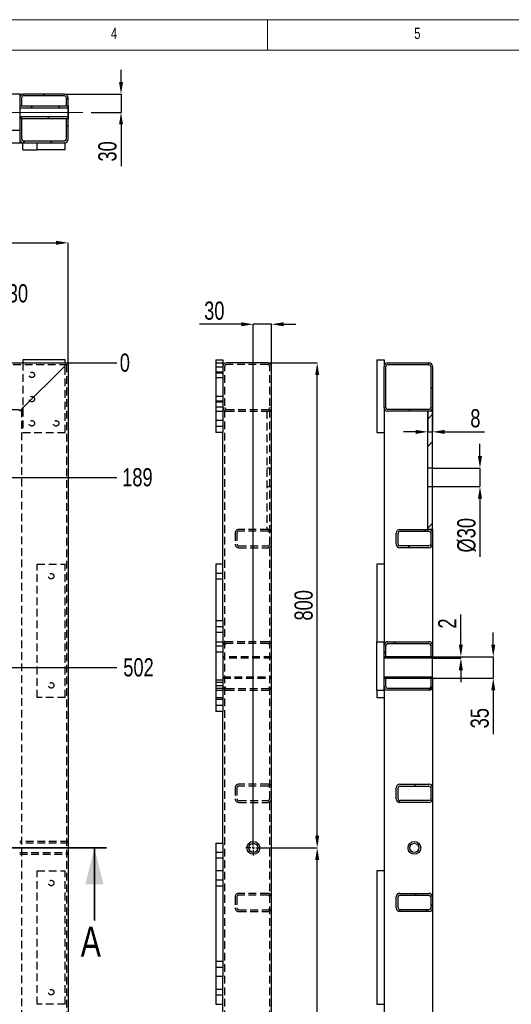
# Model space of a CAD drawing. Header units: millimetres. Extents: x 5 to 589, y 5 to 415.
# Tile 7 of 18: x 156 to 237, y 253 to 415. Entities that reach past the tile are written whole.
import ezdxf

# ---------------------------------------------------------------- set-up
doc = ezdxf.new("R2010")
doc.units = ezdxf.units.MM
doc.header["$PDSIZE"] = -1
doc.linetypes.add('CENTERX2', pattern=[20.32, 12.7, -2.54, 2.54, -2.54])
doc.linetypes.add('HIDDEN', pattern=[1.905, 1.27, -0.635])
for name, color, linetype in [('COTES', 1, 'Continuous'), ('NOTES', 6, 'Continuous'), ('TRAIT-FINS', 9, 'Continuous'), ('TRAIT-MIXTES', 3, 'CENTERX2'), ('TRAIT-TIRET', 2, 'HIDDEN')]:
    doc.layers.add(name, color=color, linetype=linetype)
doc.layers.add('TRAIT-FORT', color=4, linetype='Continuous', lineweight=25)
doc.styles.add('SLDTEXTSTYLE0', font='TXT', dxfattribs={"width": 0.75})
doc.dimstyles.new('SLDDIMSTYLE0', dxfattribs={"dimtxt": 3, "dimasz": 0.333333, "dimexe": 0, "dimexo": 0.0625, "dimgap": 0.75, "dimtad": 0, "dimtih": 1, "dimtoh": 1, "dimdec": 0, "dimlfac": 10, "dimrnd": 1e-09, "dimdsep": 46, "dimtxsty": 'SLDTEXTSTYLE0', "dimblk1": 'ORIGIN', "dimblk2": 'ORIGIN', "dimsah": 1, "dimcen": 0.09, "dimadec": 0, "dimazin": 2, "dimtfac": 1, "dimtdec": 0, "dimtofl": 0, "dimtmove": 0, "dimatfit": 3, "dimldrblk": 'ORIGIN', "dimfxl": 1, "dimfrac": 2, "dimtolj": 1, "dimtzin": 12, "dimarcsym": 0})
doc.dimstyles.new('SLDDIMSTYLE1', dxfattribs={"dimtxt": 3, "dimasz": 2, "dimexe": 0, "dimexo": 0.0625, "dimgap": 0.75, "dimtad": 0, "dimtih": 1, "dimtoh": 1, "dimdec": 0, "dimlfac": 10, "dimrnd": 1e-09, "dimzin": 12, "dimdsep": 46, "dimtxsty": 'SLDTEXTSTYLE0', "dimsah": 1, "dimcen": 0.09, "dimadec": 0, "dimazin": 3, "dimtfac": 1, "dimtdec": 0, "dimtofl": 0, "dimtmove": 0, "dimatfit": 3, "dimfxl": 1, "dimfrac": 2, "dimtolj": 1, "dimtzin": 12, "dimarcsym": 0})
doc.dimstyles.new('SLDDIMSTYLE2', dxfattribs={"dimtxt": 3, "dimasz": 2, "dimexe": 0, "dimexo": 0.0625, "dimgap": 0.75, "dimtad": 1, "dimdec": 0, "dimlfac": 10, "dimrnd": 1e-09, "dimzin": 12, "dimdsep": 46, "dimtxsty": 'SLDTEXTSTYLE0', "dimsah": 1, "dimcen": 0.09, "dimadec": 0, "dimazin": 3, "dimtfac": 1, "dimtdec": 0, "dimtofl": 0, "dimtmove": 0, "dimatfit": 3, "dimfxl": 1, "dimfrac": 2, "dimtolj": 1, "dimtzin": 12, "dimarcsym": 0})
doc.dimstyles.new('SLDDIMSTYLE3', dxfattribs={"dimtxt": 3, "dimasz": 2, "dimexe": 0, "dimexo": 0.0625, "dimgap": 0.75, "dimtad": 0, "dimtih": 1, "dimtoh": 1, "dimdec": 0, "dimlfac": 10, "dimrnd": 1e-09, "dimzin": 12, "dimdsep": 46, "dimtxsty": 'SLDTEXTSTYLE0', "dimblk1": 'NONE', "dimsah": 1, "dimcen": 0, "dimadec": 0, "dimazin": 3, "dimtfac": 1, "dimtdec": 0, "dimtmove": 0, "dimatfit": 3, "dimldrblk": 'NONE', "dimfxl": 1, "dimfrac": 2, "dimtolj": 1, "dimtzin": 12, "dimarcsym": 0})
doc.dimstyles.new('SLDDIMSTYLE7', dxfattribs={"dimtxt": 3, "dimasz": 2, "dimexe": 0, "dimexo": 0.0625, "dimgap": 0.75, "dimtad": 1, "dimdec": 0, "dimlfac": 10, "dimrnd": 1e-09, "dimzin": 12, "dimdsep": 46, "dimtxsty": 'SLDTEXTSTYLE0', "dimsah": 1, "dimcen": 0.09, "dimadec": 0, "dimazin": 3, "dimtfac": 1, "dimtdec": 0, "dimtmove": 0, "dimatfit": 0, "dimfxl": 1, "dimfrac": 2, "dimtolj": 1, "dimtzin": 12, "dimarcsym": 0})
pattern_1 = [(45, (0, 0), (-13.4704, 13.4704), []), (45, (4.49, 0), (-13.4704, 13.4704), []), (45, (8.98, 0), (-13.4704, 13.4704), []), (45, (13.47, 0), (-13.4704, 13.4704), [])]
pattern_2 = [(45, (0, 0), (-13.4704, 13.4704), []), (45, (4.49, 2e-323), (-13.4704, 13.4704), []), (45, (8.98, 4e-323), (-13.4704, 13.4704), []), (45, (13.47, 6e-323), (-13.4704, 13.4704), [])]

# ---------------------------------------------------------------- blocks, each defined once
blk = doc.blocks.new('_D')
at = {"layer": 'COTES', "color": 0, "lineweight": -2, "transparency": 16777216}
blk.add_line((164.19, 358.43), (172.16, 358.43), dxfattribs=at)
at = {"layer": 'Defpoints', "color": 0, "transparency": 16777216}
for p in [(164.13, 358.43), (164.13, 358.43), (172.16, 358.43)]:
    blk.add_point(p, dxfattribs=at)
at = {"layer": 'COTES', "color": 0, "transparency": 16777216, "insert": (173.47, 358.43), "char_height": 3, "attachment_point": 5, "style": 'SLDTEXTSTYLE0'}
blk.add_mtext('\\A1;0', dxfattribs=at)
blk = doc.blocks.new('_ORIGIN')
at = {"color": 0, "linetype": 'ByBlock', "lineweight": -2}
blk.add_line((0, 0), (-1, 0), dxfattribs=at)
blk.add_circle((0, 0), 0.5, dxfattribs=at)
blk = doc.blocks.new('_D_1')
at = {"layer": 'COTES', "color": 0, "lineweight": -2, "transparency": 16777216}
blk.add_line((142.51, 339.53), (172.16, 339.53), dxfattribs=at)
at = {"layer": 'Defpoints', "color": 0, "transparency": 16777216}
for p in [(164.13, 358.43), (142.45, 339.53), (172.16, 339.53)]:
    blk.add_point(p, dxfattribs=at)
at = {"layer": 'COTES', "color": 0, "transparency": 16777216, "insert": (175.54, 339.53), "char_height": 3, "attachment_point": 5, "style": 'SLDTEXTSTYLE0'}
blk.add_mtext('\\A1;189', dxfattribs=at)
blk = doc.blocks.new('_D_2')
at = {"layer": 'COTES', "color": 0, "lineweight": -2, "transparency": 16777216}
blk.add_line((81.53, 308.18), (172.16, 308.18), dxfattribs=at)
at = {"layer": 'Defpoints', "color": 0, "transparency": 16777216}
for p in [(164.13, 358.43), (81.46, 308.18), (172.16, 308.18)]:
    blk.add_point(p, dxfattribs=at)
at = {"layer": 'COTES', "color": 0, "transparency": 16777216, "insert": (175.72, 308.18), "char_height": 3, "attachment_point": 5, "style": 'SLDTEXTSTYLE0'}
blk.add_mtext('\\A1;502', dxfattribs=at)
blk = doc.blocks.new('_D_3')
at = {"layer": 'COTES', "color": 0, "lineweight": -2, "transparency": 16777216}
blk.add_line((81.53, 223.09), (172.16, 223.09), dxfattribs=at)
at = {"layer": 'Defpoints', "color": 0, "transparency": 16777216}
for p in [(164.13, 358.43), (81.46, 223.09), (172.16, 223.09)]:
    blk.add_point(p, dxfattribs=at)
at = {"layer": 'COTES', "color": 0, "transparency": 16777216, "insert": (176.66, 223.09), "char_height": 3, "attachment_point": 5, "style": 'SLDTEXTSTYLE0'}
blk.add_mtext('\\A1;1353', dxfattribs=at)
blk = doc.blocks.new('_D_4')
at = {"layer": 'COTES', "color": 0, "lineweight": -2, "transparency": 16777216}
blk.add_line((101.33, 213.63), (172.16, 213.63), dxfattribs=at)
at = {"layer": 'Defpoints', "color": 0, "transparency": 16777216}
for p in [(164.13, 358.43), (101.27, 213.63), (172.16, 213.63)]:
    blk.add_point(p, dxfattribs=at)
at = {"layer": 'COTES', "color": 0, "transparency": 16777216, "insert": (176.66, 213.63), "char_height": 3, "attachment_point": 5, "style": 'SLDTEXTSTYLE0'}
blk.add_mtext('\\A1;1448', dxfattribs=at)
blk = doc.blocks.new('_D_5')
at = {"layer": 'COTES', "color": 0, "lineweight": -2, "transparency": 16777216}
blk.add_line((69.12, 142.52), (172.16, 142.52), dxfattribs=at)
at = {"layer": 'Defpoints', "color": 0, "transparency": 16777216}
for p in [(164.13, 358.43), (69.05, 142.52), (172.16, 142.52)]:
    blk.add_point(p, dxfattribs=at)
at = {"layer": 'COTES', "color": 0, "transparency": 16777216, "insert": (176.66, 142.52), "char_height": 3, "attachment_point": 5, "style": 'SLDTEXTSTYLE0'}
blk.add_mtext('\\A1;2159', dxfattribs=at)
blk = doc.blocks.new('_D_6')
at = {"layer": 'COTES', "color": 0, "lineweight": -2, "transparency": 16777216}
blk.add_line((164.19, 71.43), (172.16, 71.43), dxfattribs=at)
at = {"layer": 'Defpoints', "color": 0, "transparency": 16777216}
for p in [(164.13, 358.43), (164.13, 71.43), (172.16, 71.43)]:
    blk.add_point(p, dxfattribs=at)
at = {"layer": 'COTES', "color": 0, "transparency": 16777216, "insert": (176.85, 71.43), "char_height": 3, "attachment_point": 5, "style": 'SLDTEXTSTYLE0'}
blk.add_mtext('\\A1;2870', dxfattribs=at)
blk = doc.blocks.new('_D_25')
at = {"layer": 'COTES', "color": 0, "lineweight": -2, "transparency": 16777216}
for p, q in [((67.13, 358.49), (67.13, 378.21)), ((69.13, 378.21), (162.13, 378.21)), ((164.13, 358.49), (164.13, 378.21))]:
    blk.add_line(p, q, dxfattribs=at)
at = {"layer": 'COTES', "color": 0, "transparency": 16777216}
for points in [[(69.13, 378.54), (69.13, 377.88), (67.13, 378.21)], [(162.13, 378.54), (162.13, 377.88), (164.13, 378.21)]]:
    blk.add_solid(points, dxfattribs=at)
at = {"layer": 'Defpoints', "color": 0, "transparency": 16777216}
for p in [(164.13, 378.21), (67.13, 358.43), (164.13, 358.43)]:
    blk.add_point(p, dxfattribs=at)
at = {"layer": 'COTES', "color": 0, "transparency": 16777216, "insert": (115.63, 381.96), "char_height": 3, "attachment_point": 2, "style": 'SLDTEXTSTYLE0'}
blk.add_mtext('\\A1;970', dxfattribs=at)
blk = doc.blocks.new('_D_31')
at = {"layer": 'COTES', "color": 0, "lineweight": -2, "transparency": 16777216}
for p, q in [((149.09, 369.88), (140.78, 342.88)), ((151.09, 369.88), (149.09, 369.88)), ((139.3, 338.1), (140.19, 340.97))]:
    blk.add_line(p, q, dxfattribs=at)
at = {"layer": 'COTES', "color": 0, "transparency": 16777216}
blk.add_solid([(140.46, 342.98), (141.09, 342.78), (140.19, 340.97)], dxfattribs=at)
at = {"layer": 'Defpoints', "color": 0, "transparency": 16777216}
for p in [(140.19, 340.97), (139.3, 338.1)]:
    blk.add_point(p, dxfattribs=at)
at = {"layer": 'COTES', "color": 0, "transparency": 16777216, "insert": (151.84, 371.38), "char_height": 3, "attachment_point": 1, "style": 'SLDTEXTSTYLE0'}
blk.add_mtext('\\A1;∅30', dxfattribs=at)
blk = doc.blocks.new('_NONE')
blk = doc.blocks.new('_D_37')
at = {"layer": 'COTES', "color": 0, "lineweight": -2, "transparency": 16777216}
for p, q in [((172.84, 404.72), (172.84, 406.72)), ((163.59, 402.72), (172.84, 402.72)), ((172.84, 402.72), (172.84, 399.72)), ((167.89, 399.72), (172.84, 399.72)), ((172.84, 397.72), (172.84, 390.84))]:
    blk.add_line(p, q, dxfattribs=at)
at = {"layer": 'COTES', "color": 0, "transparency": 16777216}
for points in [[(172.51, 404.72), (173.17, 404.72), (172.84, 402.72)], [(172.51, 397.72), (173.17, 397.72), (172.84, 399.72)]]:
    blk.add_solid(points, dxfattribs=at)
at = {"layer": 'Defpoints', "color": 0, "transparency": 16777216}
for p in [(163.53, 402.72), (172.84, 402.72), (167.83, 399.72)]:
    blk.add_point(p, dxfattribs=at)
at = {"layer": 'COTES', "color": 0, "transparency": 16777216, "insert": (169.09, 393.28), "char_height": 3, "attachment_point": 2, "rotation": 90, "style": 'SLDTEXTSTYLE0'}
blk.add_mtext('\\A1;30', dxfattribs=at)
blk = doc.blocks.new('_D_83')
at = {"layer": 'COTES', "color": 0, "lineweight": -2, "transparency": 16777216}
for p, q in [((197.12, 358.43), (205.18, 358.43)), ((205.18, 280.43), (205.18, 356.43)), ((195.97, 278.43), (205.18, 278.43))]:
    blk.add_line(p, q, dxfattribs=at)
at = {"layer": 'COTES', "color": 0, "transparency": 16777216}
for points in [[(204.85, 356.43), (205.51, 356.43), (205.18, 358.43)], [(204.85, 280.43), (205.51, 280.43), (205.18, 278.43)]]:
    blk.add_solid(points, dxfattribs=at)
at = {"layer": 'Defpoints', "color": 0, "transparency": 16777216}
for p in [(197.05, 358.43), (205.18, 358.43), (195.9, 278.43)]:
    blk.add_point(p, dxfattribs=at)
at = {"layer": 'COTES', "color": 0, "transparency": 16777216, "insert": (201.43, 318.43), "char_height": 3, "attachment_point": 2, "rotation": 90, "style": 'SLDTEXTSTYLE0'}
blk.add_mtext('\\A1;800', dxfattribs=at)
blk = doc.blocks.new('_D_84')
at = {"layer": 'COTES', "color": 0, "lineweight": -2, "transparency": 16777216}
for p, q in [((195.97, 278.43), (205.18, 278.43)), ((205.18, 150.43), (205.18, 276.43)), ((195.97, 148.43), (205.18, 148.43))]:
    blk.add_line(p, q, dxfattribs=at)
at = {"layer": 'COTES', "color": 0, "transparency": 16777216}
for points in [[(204.85, 276.43), (205.51, 276.43), (205.18, 278.43)], [(204.85, 150.43), (205.51, 150.43), (205.18, 148.43)]]:
    blk.add_solid(points, dxfattribs=at)
at = {"layer": 'Defpoints', "color": 0, "transparency": 16777216}
for p in [(195.9, 278.43), (205.18, 278.43), (195.9, 148.43)]:
    blk.add_point(p, dxfattribs=at)
at = {"layer": 'COTES', "color": 0, "transparency": 16777216, "insert": (201.43, 213.43), "char_height": 3, "attachment_point": 2, "rotation": 90, "style": 'SLDTEXTSTYLE0'}
blk.add_mtext('\\A1;1300', dxfattribs=at)
blk = doc.blocks.new('_D_85')
at = {"layer": 'COTES', "color": 0, "lineweight": -2, "transparency": 16777216}
for p, q in [((192.65, 364.77), (185.78, 364.77)), ((194.65, 279.74), (194.65, 364.77)), ((197.65, 364.77), (194.65, 364.77)), ((197.65, 357.89), (197.65, 364.77)), ((199.65, 364.77), (201.65, 364.77))]:
    blk.add_line(p, q, dxfattribs=at)
at = {"layer": 'COTES', "color": 0, "transparency": 16777216}
for points in [[(192.65, 365.11), (192.65, 364.44), (194.65, 364.77)], [(199.65, 365.11), (199.65, 364.44), (197.65, 364.77)]]:
    blk.add_solid(points, dxfattribs=at)
at = {"layer": 'Defpoints', "color": 0, "transparency": 16777216}
for p in [(197.65, 364.77), (197.65, 357.83), (194.65, 279.68)]:
    blk.add_point(p, dxfattribs=at)
at = {"layer": 'COTES', "color": 0, "transparency": 16777216, "insert": (188.22, 368.52), "char_height": 3, "attachment_point": 2, "style": 'SLDTEXTSTYLE0'}
blk.add_mtext('\\A1;30', dxfattribs=at)
blk = doc.blocks.new('SW_CENTERMARKSYMBOL_35')
at = {"layer": 'TRAIT-MIXTES', "color": 0}
for p, q in [((-0.4, 0), (-1.25, 0)), ((0, 0), (-0.2, 0)), ((0, 0.4), (0, 1.25)), ((0, 0), (0, 0.2)), ((0, 0), (0, -0.2)), ((0, 0), (0.2, 0)), ((0.4, 0), (1.25, 0)), ((0, -0.4), (0, -1.25))]:
    blk.add_line(p, q, dxfattribs=at)
blk = doc.blocks.new('_D_86')
at = {"layer": 'COTES', "color": 0, "lineweight": -2, "transparency": 16777216}
for p, q in [((223.41, 350.37), (223.41, 347.03)), ((224.21, 350.37), (224.21, 347.03)), ((221.41, 347.03), (219.41, 347.03)), ((223.41, 347.03), (224.21, 347.03)), ((226.21, 347.03), (232.76, 347.03))]:
    blk.add_line(p, q, dxfattribs=at)
at = {"layer": 'COTES', "color": 0, "transparency": 16777216}
for points in [[(221.41, 347.36), (221.41, 346.69), (223.41, 347.03)], [(226.21, 347.36), (226.21, 346.69), (224.21, 347.03)]]:
    blk.add_solid(points, dxfattribs=at)
at = {"layer": 'Defpoints', "color": 0, "transparency": 16777216}
for p in [(223.41, 350.43), (224.21, 350.43), (224.21, 347.03)]:
    blk.add_point(p, dxfattribs=at)
at = {"layer": 'COTES', "color": 0, "transparency": 16777216, "insert": (231.26, 350.78), "char_height": 3, "attachment_point": 2, "style": 'SLDTEXTSTYLE0'}
blk.add_mtext('\\A1;8', dxfattribs=at)
blk = doc.blocks.new('_D_87')
at = {"layer": 'COTES', "color": 0, "lineweight": -2, "transparency": 16777216}
for p, q in [((232.02, 343.03), (232.02, 345.03)), ((224.27, 341.03), (232.02, 341.03)), ((232.02, 341.03), (232.02, 338.03)), ((224.27, 338.03), (232.02, 338.03)), ((232.02, 336.03), (232.02, 326.42))]:
    blk.add_line(p, q, dxfattribs=at)
at = {"layer": 'COTES', "color": 0, "transparency": 16777216}
for points in [[(231.68, 343.03), (232.35, 343.03), (232.02, 341.03)], [(231.68, 336.03), (232.35, 336.03), (232.02, 338.03)]]:
    blk.add_solid(points, dxfattribs=at)
at = {"layer": 'Defpoints', "color": 0, "transparency": 16777216}
for p in [(224.21, 341.03), (224.21, 338.03), (232.02, 338.03)]:
    blk.add_point(p, dxfattribs=at)
at = {"layer": 'COTES', "color": 0, "transparency": 16777216, "insert": (228.27, 329.98), "char_height": 3, "attachment_point": 2, "rotation": 90, "style": 'SLDTEXTSTYLE0'}
blk.add_mtext('\\A1;%%c30', dxfattribs=at)
blk = doc.blocks.new('_D_88')
at = {"layer": 'COTES', "color": 0, "lineweight": -2, "transparency": 16777216}
for p, q in [((234.21, 311.93), (234.21, 313.93)), ((224.27, 309.93), (234.21, 309.93)), ((234.21, 309.93), (234.21, 306.43)), ((224.27, 306.43), (234.21, 306.43)), ((234.21, 304.43), (234.21, 297.18))]:
    blk.add_line(p, q, dxfattribs=at)
at = {"layer": 'COTES', "color": 0, "transparency": 16777216}
for points in [[(233.88, 311.93), (234.54, 311.93), (234.21, 309.93)], [(233.88, 304.43), (234.54, 304.43), (234.21, 306.43)]]:
    blk.add_solid(points, dxfattribs=at)
at = {"layer": 'Defpoints', "color": 0, "transparency": 16777216}
for p in [(224.21, 309.93), (224.21, 306.43), (234.21, 306.43)]:
    blk.add_point(p, dxfattribs=at)
at = {"layer": 'COTES', "color": 0, "transparency": 16777216, "insert": (230.46, 299.81), "char_height": 3, "attachment_point": 2, "rotation": 90, "style": 'SLDTEXTSTYLE0'}
blk.add_mtext('\\A1;35', dxfattribs=at)
blk = doc.blocks.new('_D_89')
at = {"layer": 'COTES', "color": 0, "lineweight": -2, "transparency": 16777216}
for p, q in [((228.87, 311.93), (228.87, 316.93)), ((224.27, 309.93), (228.87, 309.93)), ((224.27, 309.73), (228.87, 309.73)), ((228.87, 309.73), (228.87, 309.93)), ((228.87, 307.73), (228.87, 305.73))]:
    blk.add_line(p, q, dxfattribs=at)
at = {"layer": 'COTES', "color": 0, "transparency": 16777216}
for points in [[(228.53, 311.93), (229.2, 311.93), (228.87, 309.93)], [(228.53, 307.73), (229.2, 307.73), (228.87, 309.73)]]:
    blk.add_solid(points, dxfattribs=at)
at = {"layer": 'Defpoints', "color": 0, "transparency": 16777216}
for p in [(224.21, 309.93), (224.21, 309.73), (228.87, 309.73)]:
    blk.add_point(p, dxfattribs=at)
at = {"layer": 'COTES', "color": 0, "transparency": 16777216, "insert": (225.12, 315.43), "char_height": 3, "attachment_point": 2, "rotation": 90, "style": 'SLDTEXTSTYLE0'}
blk.add_mtext('\\A1;2', dxfattribs=at)

msp = doc.modelspace()

# ---------------------------------------------------------------- hatches: boundary and pattern name
at = {"layer": 'TRAIT-FINS'}
h = msp.add_hatch(dxfattribs=at)
h.set_pattern_fill('DIN 201 ACIER ET FONTE', color=256, style=0, pattern_type=2)
h.set_pattern_definition(pattern_1)
edge = h.paths.add_edge_path(flags=0)
edge.add_line((163.53, 402.72), (156.73, 402.72))
edge.add_arc((156.73, 402.12), 0.6, 90, 180)
edge.add_line((156.13, 402.12), (156.13, 400.77))
edge.add_line((156.13, 400.77), (156.43, 400.77))
edge.add_line((156.43, 400.77), (156.43, 402.12))
edge.add_arc((156.73, 402.12), 0.3, 90, 180, ccw=False)
edge.add_line((156.73, 402.42), (163.53, 402.42))
edge.add_arc((163.53, 402.12), 0.3, 0, 90, ccw=False)
edge.add_line((163.83, 402.12), (163.83, 400.77))
edge.add_line((163.83, 400.77), (164.13, 400.77))
edge.add_line((164.13, 400.77), (164.13, 402.12))
edge.add_arc((163.53, 402.12), 0.6, 0, 90)
h = msp.add_hatch(dxfattribs=at)
h.set_pattern_fill('DIN 201 ACIER ET FONTE', color=256, style=0, pattern_type=2)
h.set_pattern_definition(pattern_1)
h.paths.add_polyline_path([(156.13, 400.77), (156.13, 400.47), (164.13, 400.47), (164.13, 400.77)], flags=0)
h = msp.add_hatch(dxfattribs=at)
h.set_pattern_fill('DIN 201 ACIER ET FONTE', color=256, style=0, pattern_type=2)
h.set_pattern_definition(pattern_1)
h.paths.add_polyline_path([(164.13, 398.67), (164.13, 398.97), (156.13, 398.97), (156.13, 398.67)], flags=0)
h = msp.add_hatch(dxfattribs=at)
h.set_pattern_fill('DIN 201 ACIER ET FONTE', color=256, style=0, pattern_type=2)
h.set_pattern_definition(pattern_1)
edge = h.paths.add_edge_path(flags=0)
edge.add_arc((163.53, 395.32), 0.3, 270, 360, ccw=False)
edge.add_line((163.53, 395.02), (156.73, 395.02))
edge.add_arc((156.73, 395.32), 0.3, 180, 270, ccw=False)
edge.add_line((156.43, 395.32), (156.43, 398.67))
edge.add_line((156.43, 398.67), (156.13, 398.67))
edge.add_line((156.13, 398.67), (156.13, 395.32))
edge.add_arc((156.73, 395.32), 0.6, 180, 270)
edge.add_line((156.73, 394.72), (163.53, 394.72))
edge.add_arc((163.53, 395.32), 0.6, 270, 360)
edge.add_line((164.13, 395.32), (164.13, 398.67))
edge.add_line((164.13, 398.67), (163.83, 398.67))
edge.add_line((163.83, 398.67), (163.83, 395.32))
h = msp.add_hatch(dxfattribs=at)
h.set_pattern_fill('DIN 201 ACIER ET FONTE', color=256, style=0, pattern_type=2)
h.set_pattern_definition(pattern_2)
edge = h.paths.add_edge_path(flags=0)
edge.add_arc((216.81, 357.83), 0.6, 90, 180)
edge.add_line((216.21, 357.83), (216.21, 351.03))
edge.add_arc((216.81, 351.03), 0.6, 180, 270)
edge.add_line((216.81, 350.43), (223.61, 350.43))
edge.add_arc((223.61, 351.03), 0.6, 270, 360)
edge.add_line((224.21, 351.03), (224.21, 357.83))
edge.add_arc((223.61, 357.83), 0.6, 0, 90)
edge.add_line((223.61, 358.43), (216.81, 358.43))
edge = h.paths.add_edge_path(flags=0)
edge.add_line((216.51, 351.03), (216.51, 357.83))
edge.add_arc((216.81, 357.83), 0.3, 90, 180, ccw=False)
edge.add_line((216.81, 358.13), (223.61, 358.13))
edge.add_arc((223.61, 357.83), 0.3, 0, 90, ccw=False)
edge.add_line((223.91, 357.83), (223.91, 351.03))
edge.add_arc((223.61, 351.03), 0.3, 270, 360, ccw=False)
edge.add_line((223.61, 350.73), (216.81, 350.73))
edge.add_arc((216.81, 351.03), 0.3, 180, 270, ccw=False)
h = msp.add_hatch(dxfattribs=at)
h.set_pattern_fill('DIN 201 ACIER ET FONTE', color=256, style=0, pattern_type=2)
h.set_pattern_definition(pattern_2)
h.paths.add_polyline_path([(224.21, 341.03), (224.21, 350.43), (223.41, 350.43), (223.41, 341.03)], flags=0)
h = msp.add_hatch(dxfattribs=at)
h.set_pattern_fill('DIN 201 ACIER ET FONTE', color=256, style=0, pattern_type=2)
h.set_pattern_definition(pattern_2)
h.paths.add_polyline_path([(223.41, 330.93), (224.21, 330.93), (224.21, 338.03), (223.41, 338.03)], flags=0)
h = msp.add_hatch(dxfattribs=at)
h.set_pattern_fill('DIN 201 ACIER ET FONTE', color=256, style=0, pattern_type=2)
h.set_pattern_definition(pattern_2)
edge = h.paths.add_edge_path(flags=0)
edge.add_line((223.61, 330.93), (218.81, 330.93))
edge.add_arc((218.81, 330.33), 0.6, 90, 180)
edge.add_line((218.21, 330.33), (218.21, 328.53))
edge.add_arc((218.81, 328.53), 0.6, 180, 270)
edge.add_line((218.81, 327.93), (223.61, 327.93))
edge.add_arc((223.61, 328.53), 0.6, 270, 360)
edge.add_line((224.21, 328.53), (224.21, 330.33))
edge.add_arc((223.61, 330.33), 0.6, 0, 90)
edge = h.paths.add_edge_path(flags=0)
edge.add_arc((223.61, 328.53), 0.3, 270, 360, ccw=False)
edge.add_line((223.61, 328.23), (218.81, 328.23))
edge.add_arc((218.81, 328.53), 0.3, 180, 270, ccw=False)
edge.add_line((218.51, 328.53), (218.51, 330.33))
edge.add_arc((218.81, 330.33), 0.3, 90, 180, ccw=False)
edge.add_line((218.81, 330.63), (223.61, 330.63))
edge.add_arc((223.61, 330.33), 0.3, 0, 90, ccw=False)
edge.add_line((223.91, 330.33), (223.91, 328.53))
h = msp.add_hatch(dxfattribs=at)
h.set_pattern_fill('DIN 201 ACIER ET FONTE', color=256, style=0, pattern_type=2)
h.set_pattern_definition(pattern_2)
edge = h.paths.add_edge_path(flags=0)
edge.add_line((216.81, 312.13), (223.61, 312.13))
edge.add_arc((223.61, 311.83), 0.3, 0, 90, ccw=False)
edge.add_line((223.91, 311.83), (223.91, 309.93))
edge.add_line((223.91, 309.93), (224.21, 309.93))
edge.add_line((224.21, 309.93), (224.21, 311.83))
edge.add_arc((223.61, 311.83), 0.6, 0, 90)
edge.add_line((223.61, 312.43), (216.81, 312.43))
edge.add_arc((216.81, 311.83), 0.6, 90, 180)
edge.add_line((216.21, 311.83), (216.21, 309.93))
edge.add_line((216.21, 309.93), (216.51, 309.93))
edge.add_line((216.51, 309.93), (216.51, 311.83))
edge.add_arc((216.81, 311.83), 0.3, 90, 180, ccw=False)
h = msp.add_hatch(dxfattribs=at)
h.set_pattern_fill('DIN 201 ACIER ET FONTE', color=256, style=0, pattern_type=2)
h.set_pattern_definition(pattern_2)
edge = h.paths.add_edge_path(flags=0)
edge.add_arc((216.81, 305.03), 0.6, 180, 270)
edge.add_line((216.81, 304.43), (223.61, 304.43))
edge.add_arc((223.61, 305.03), 0.6, 270, 360)
edge.add_line((224.21, 305.03), (224.21, 306.43))
edge.add_line((224.21, 306.43), (223.91, 306.43))
edge.add_line((223.91, 306.43), (223.91, 305.03))
edge.add_arc((223.61, 305.03), 0.3, 270, 360, ccw=False)
edge.add_line((223.61, 304.73), (216.81, 304.73))
edge.add_arc((216.81, 305.03), 0.3, 180, 270, ccw=False)
edge.add_line((216.51, 305.03), (216.51, 306.43))
edge.add_line((216.51, 306.43), (216.21, 306.43))
edge.add_line((216.21, 306.43), (216.21, 305.03))
h = msp.add_hatch(dxfattribs=at)
h.set_pattern_fill('DIN 201 ACIER ET FONTE', color=256, style=0, pattern_type=2)
h.set_pattern_definition(pattern_2)
edge = h.paths.add_edge_path(flags=0)
edge.add_line((223.61, 288.93), (218.81, 288.93))
edge.add_arc((218.81, 288.33), 0.6, 90, 180)
edge.add_line((218.21, 288.33), (218.21, 286.53))
edge.add_arc((218.81, 286.53), 0.6, 180, 270)
edge.add_line((218.81, 285.93), (223.61, 285.93))
edge.add_arc((223.61, 286.53), 0.6, 270, 360)
edge.add_line((224.21, 286.53), (224.21, 288.33))
edge.add_arc((223.61, 288.33), 0.6, 0, 90)
edge = h.paths.add_edge_path(flags=0)
edge.add_arc((223.61, 286.53), 0.3, 270, 360, ccw=False)
edge.add_line((223.61, 286.23), (218.81, 286.23))
edge.add_arc((218.81, 286.53), 0.3, 180, 270, ccw=False)
edge.add_line((218.51, 286.53), (218.51, 288.33))
edge.add_arc((218.81, 288.33), 0.3, 90, 180, ccw=False)
edge.add_line((218.81, 288.63), (223.61, 288.63))
edge.add_arc((223.61, 288.33), 0.3, 0, 90, ccw=False)
edge.add_line((223.91, 288.33), (223.91, 286.53))
h = msp.add_hatch(dxfattribs=at)
h.set_pattern_fill('DIN 201 ACIER ET FONTE', color=256, style=0, pattern_type=2)
h.set_pattern_definition(pattern_2)
edge = h.paths.add_edge_path(flags=0)
edge.add_line((223.61, 270.93), (218.81, 270.93))
edge.add_arc((218.81, 270.33), 0.6, 90, 180)
edge.add_line((218.21, 270.33), (218.21, 268.53))
edge.add_arc((218.81, 268.53), 0.6, 180, 270)
edge.add_line((218.81, 267.93), (223.61, 267.93))
edge.add_arc((223.61, 268.53), 0.6, 270, 360)
edge.add_line((224.21, 268.53), (224.21, 270.33))
edge.add_arc((223.61, 270.33), 0.6, 0, 90)
edge = h.paths.add_edge_path(flags=0)
edge.add_arc((223.61, 268.53), 0.3, 270, 360, ccw=False)
edge.add_line((223.61, 268.23), (218.81, 268.23))
edge.add_arc((218.81, 268.53), 0.3, 180, 270, ccw=False)
edge.add_line((218.51, 268.53), (218.51, 270.33))
edge.add_arc((218.81, 270.33), 0.3, 90, 180, ccw=False)
edge.add_line((218.81, 270.63), (223.61, 270.63))
edge.add_arc((223.61, 270.33), 0.3, 0, 90, ccw=False)
edge.add_line((223.91, 270.33), (223.91, 268.53))

# ---------------------------------------------------------------- linework, layer by layer
at = {"lineweight": 18}
for p, q in [((589, 415), (5, 415)), ((197, 415), (197, 410)), ((584, 410), (10, 410))]:
    msp.add_line(p, q, dxfattribs=at)
at = {"lineweight": 35}
for p, q in [((170.45, 278.43), (60.21, 278.43)), ((168.45, 266.43), (168.45, 278.43))]:
    msp.add_line(p, q, dxfattribs=at)
msp.add_solid([(168.45, 278.43), (166.95, 272.43), (169.95, 272.43)], dxfattribs=at)
at = {"layer": 'TRAIT-FINS', "lineweight": 18}
for p, q in [((188.45, 356.93), (189.65, 356.93)), ((188.45, 355.93), (189.65, 355.93)), ((188.45, 352.93), (189.65, 352.93)), ((188.45, 351.93), (189.65, 351.93)), ((188.45, 348.93), (189.65, 348.93)), ((188.45, 348.93), (189.65, 348.93)), ((188.45, 347.93), (189.65, 347.93)), ((188.45, 347.93), (189.65, 347.93))]:
    msp.add_line(p, q, dxfattribs=at)
at = {"layer": 'TRAIT-FORT', "lineweight": 25}
for p, q in [((156.13, 402.72), (75.13, 402.72)), ((156.13, 402.72), (156.73, 402.72)), ((156.13, 402.72), (156.13, 402.12)), ((163.53, 402.72), (156.73, 402.72)), ((156.13, 402.12), (156.13, 400.77)), ((156.43, 402.12), (156.43, 400.77)), ((163.53, 402.42), (156.73, 402.42)), ((163.83, 400.77), (163.83, 402.12)), ((164.13, 400.77), (164.13, 402.12)), ((156.13, 400.77), (156.43, 400.77)), ((156.13, 400.77), (164.13, 400.77)), ((156.13, 400.77), (156.13, 400.47)), ((156.13, 400.47), (164.13, 400.47)), ((156.13, 400.47), (156.13, 398.97)), ((163.83, 400.77), (164.13, 400.77)), ((164.13, 400.77), (164.13, 398.67)), ((164.13, 400.47), (164.13, 400.77)), ((164.13, 398.97), (164.13, 400.47)), ((156.13, 398.97), (156.13, 398.67)), ((164.13, 398.97), (156.13, 398.97)), ((156.13, 398.67), (156.13, 395.32)), ((156.43, 398.67), (156.13, 398.67)), ((164.13, 398.67), (156.13, 398.67)), ((156.43, 398.67), (156.43, 395.32)), ((163.83, 395.32), (163.83, 398.67)), ((164.13, 398.67), (163.83, 398.67)), ((164.13, 398.67), (164.13, 398.97)), ((164.13, 395.32), (164.13, 398.67)), ((156.13, 396.72), (75.13, 396.72)), ((118.33, 394.72), (156.13, 394.72)), ((156.13, 395.32), (156.13, 394.72)), ((156.13, 394.72), (156.63, 394.72)), ((156.63, 393.52), (156.63, 394.72)), ((156.73, 395.02), (163.53, 395.02)), ((156.73, 394.72), (163.53, 394.72)), ((159.03, 393.52), (159.03, 394.72)), ((163.63, 393.52), (163.63, 394.72)), ((156.63, 393.52), (159.03, 393.52)), ((163.63, 393.52), (159.03, 393.52)), ((163.63, 358.93), (156.63, 358.93)), ((156.63, 358.93), (156.63, 358.43)), ((163.63, 358.43), (163.63, 358.93)), ((188.45, 358.93), (189.65, 358.93)), ((188.45, 358.93), (188.45, 346.93)), ((189.65, 358.93), (189.65, 346.93)), ((215.01, 358.93), (215.01, 346.93)), ((215.01, 358.93), (216.21, 358.93)), ((216.21, 358.93), (216.21, 357.83)), ((67.13, 358.43), (164.13, 358.43)), ((156.73, 351.03), (163.53, 357.83)), ((164.13, 358.43), (164.13, 71.43)), ((197.05, 358.43), (190.25, 358.43)), ((197.65, 143.66), (197.65, 357.83)), ((216.21, 351.03), (216.21, 357.83)), ((216.51, 351.03), (216.51, 357.83)), ((216.81, 358.43), (223.61, 358.43)), ((216.81, 358.13), (223.61, 358.13)), ((223.91, 357.83), (223.91, 351.03)), ((224.21, 357.83), (224.21, 351.03)), ((216.21, 350.93), (216.21, 346.93)), ((223.61, 350.73), (216.81, 350.73)), ((224.21, 351.03), (224.21, 350.43)), ((223.61, 350.43), (216.81, 350.43)), ((223.41, 341.03), (223.41, 350.43)), ((224.21, 350.43), (223.41, 350.43)), ((224.21, 341.03), (224.21, 350.43)), ((189.65, 346.93), (188.45, 346.93)), ((189.65, 315.93), (189.65, 346.93)), ((215.01, 346.93), (216.21, 346.93)), ((216.21, 346.93), (216.21, 312.43)), ((223.41, 338.03), (223.41, 341.03)), ((224.21, 341.03), (223.41, 341.03)), ((224.21, 338.03), (224.21, 341.03)), ((223.41, 330.93), (223.41, 338.03)), ((223.41, 338.03), (224.21, 338.03)), ((224.21, 330.93), (224.21, 338.03)), ((218.21, 328.53), (218.21, 330.33)), ((218.51, 328.53), (218.51, 330.33)), ((218.81, 330.93), (223.61, 330.93)), ((218.81, 330.63), (223.61, 330.63)), ((224.21, 330.93), (223.41, 330.93)), ((223.91, 330.33), (223.91, 328.53)), ((224.21, 330.93), (224.21, 330.33)), ((224.21, 330.33), (224.21, 328.53)), ((223.61, 328.23), (218.81, 328.23)), ((224.21, 328.53), (224.21, 311.83)), ((223.61, 327.93), (218.81, 327.93)), ((188.45, 325.23), (188.45, 315.93)), ((189.65, 325.23), (188.45, 325.23)), ((215.01, 325.23), (215.01, 312.43)), ((216.21, 325.23), (215.01, 325.23)), ((188.45, 315.93), (188.45, 300.93)), ((188.45, 315.93), (189.65, 315.93)), ((189.65, 315.93), (189.65, 300.93)), ((215.01, 304.43), (215.01, 312.43)), ((215.01, 312.43), (216.21, 312.43)), ((216.21, 311.83), (216.21, 312.43)), ((216.21, 309.93), (216.21, 311.83)), ((216.51, 309.93), (216.51, 311.83)), ((216.81, 312.43), (223.61, 312.43)), ((216.81, 312.13), (223.61, 312.13)), ((223.91, 311.83), (223.91, 309.93)), ((224.21, 311.83), (224.21, 309.93)), ((216.51, 309.93), (216.21, 309.93)), ((216.21, 309.73), (216.21, 309.93)), ((224.21, 309.93), (216.21, 309.93)), ((224.21, 309.73), (216.21, 309.73)), ((216.21, 306.63), (216.21, 309.73)), ((223.91, 309.93), (216.51, 309.93)), ((224.21, 309.93), (223.91, 309.93)), ((224.21, 309.73), (224.21, 309.93)), ((224.21, 306.63), (224.21, 309.73)), ((216.21, 306.63), (224.21, 306.63)), ((216.21, 306.43), (216.21, 306.63)), ((216.21, 306.43), (216.51, 306.43)), ((216.21, 305.03), (216.21, 306.43)), ((216.21, 306.43), (224.21, 306.43)), ((216.51, 306.43), (223.91, 306.43)), ((216.51, 305.03), (216.51, 306.43)), ((223.91, 306.43), (224.21, 306.43)), ((223.91, 306.43), (223.91, 305.03)), ((224.21, 306.43), (224.21, 306.63)), ((224.21, 306.43), (224.21, 305.03)), ((215.01, 304.43), (215.01, 303.23)), ((215.01, 304.43), (216.21, 304.43)), ((216.21, 304.43), (216.21, 305.03)), ((216.21, 304.43), (216.21, 230.93)), ((223.61, 304.73), (216.81, 304.73)), ((223.61, 304.43), (216.81, 304.43)), ((224.21, 305.03), (224.21, 288.33)), ((215.01, 303.23), (216.21, 303.23)), ((189.65, 300.93), (188.45, 300.93)), ((189.65, 279.23), (189.65, 300.93)), ((218.21, 286.53), (218.21, 288.33)), ((218.51, 286.53), (218.51, 288.33)), ((218.81, 288.93), (223.61, 288.93)), ((218.81, 288.63), (223.61, 288.63)), ((223.91, 288.33), (223.91, 286.53)), ((224.21, 288.33), (224.21, 286.53)), ((223.61, 286.23), (218.81, 286.23)), ((223.61, 285.93), (218.81, 285.93)), ((224.21, 286.53), (224.21, 270.33)), ((188.45, 279.23), (188.45, 257.23)), ((188.45, 279.23), (189.65, 279.23)), ((189.65, 279.23), (189.65, 257.23)), ((216.21, 274.63), (215.01, 274.63)), ((215.01, 274.63), (215.01, 252.63)), ((218.21, 268.53), (218.21, 270.33)), ((218.51, 268.53), (218.51, 270.33)), ((218.81, 270.93), (223.61, 270.93)), ((218.81, 270.63), (223.61, 270.63)), ((223.91, 270.33), (223.91, 268.53)), ((224.21, 270.33), (224.21, 268.53)), ((223.61, 268.23), (218.81, 268.23)), ((223.61, 267.93), (218.81, 267.93)), ((224.21, 268.53), (224.21, 247.28)), ((188.45, 257.23), (188.45, 252.63)), ((189.65, 257.23), (188.45, 257.23)), ((189.65, 220.43), (189.65, 257.23)), ((188.45, 252.63), (189.65, 252.63)), ((215.01, 252.63), (216.21, 252.63))]:
    msp.add_line(p, q, dxfattribs=at)
at = {"layer": 'TRAIT-FORT', "lineweight": 25, "flags": 128}
for points in [[(163.53, 357.83), (163.64, 357.94), (163.74, 358.04), (163.83, 358.13), (163.92, 358.22), (163.99, 358.29), (164.05, 358.35), (164.1, 358.39), (164.12, 358.42), (164.13, 358.43)], [(164.13, 358.43), (164.12, 358.42), (164.1, 358.39), (164.05, 358.35), (163.99, 358.29), (163.92, 358.22), (163.83, 358.13), (163.74, 358.04), (163.64, 357.94), (163.53, 357.83)], [(156.13, 350.43), (156.14, 350.44), (156.18, 350.48), (156.23, 350.53), (156.31, 350.61), (156.4, 350.7), (156.5, 350.8), (156.61, 350.91), (156.73, 351.03)], [(156.73, 351.03), (156.61, 350.91), (156.5, 350.8), (156.4, 350.7), (156.31, 350.61), (156.23, 350.53), (156.18, 350.48), (156.14, 350.44), (156.13, 350.43)]]:
    msp.add_lwpolyline(points, dxfattribs=at)
at = {"layer": 'TRAIT-FORT', "lineweight": 25}
for centre, radius in [((194.65, 278.43), 1.05), ((221.21, 278.43), 1.05), ((194.65, 278.43), 0.75), ((221.21, 278.43), 0.75)]:
    msp.add_circle(centre, radius, dxfattribs=at)
for centre, radius, start, end in [((156.73, 402.12), 0.6, 90, 180), ((163.53, 402.12), 0.6, 0, 90), ((156.73, 402.12), 0.3, 90, 180), ((163.53, 402.12), 0.3, 0, 90), ((156.73, 395.32), 0.6, 180, 270), ((156.73, 395.32), 0.3, 180, 270), ((163.53, 395.32), 0.6, 270, 0), ((163.53, 395.32), 0.3, 270, 0), ((190.25, 357.83), 0.6, 90, 180), ((197.05, 357.83), 0.6, 0, 90), ((216.81, 357.83), 0.6, 90, 180), ((216.81, 357.83), 0.3, 90, 180), ((223.61, 357.83), 0.6, 0, 90), ((223.61, 357.83), 0.3, 0, 90), ((216.81, 351.03), 0.6, 180, 270), ((216.81, 351.03), 0.3, 180, 270), ((223.61, 351.03), 0.6, 270, 0), ((223.61, 351.03), 0.3, 270, 0), ((218.81, 330.33), 0.6, 90, 180), ((218.81, 330.33), 0.3, 90, 180), ((223.61, 330.33), 0.6, 0, 90), ((223.61, 330.33), 0.3, 0, 90), ((218.81, 328.53), 0.6, 180, 270), ((218.81, 328.53), 0.3, 180, 270), ((223.61, 328.53), 0.3, 270, 0), ((223.61, 328.53), 0.6, 270, 0), ((216.81, 311.83), 0.6, 90, 180), ((216.81, 311.83), 0.3, 90, 180), ((223.61, 311.83), 0.6, 0, 90), ((223.61, 311.83), 0.3, 0, 90), ((216.81, 305.03), 0.6, 180, 270), ((216.81, 305.03), 0.3, 180, 270), ((223.61, 305.03), 0.3, 270, 0), ((223.61, 305.03), 0.6, 270, 0), ((218.81, 288.33), 0.6, 90, 180), ((218.81, 288.33), 0.3, 90, 180), ((223.61, 288.33), 0.6, 0, 90), ((223.61, 288.33), 0.3, 0, 90), ((218.81, 286.53), 0.6, 180, 270), ((218.81, 286.53), 0.3, 180, 270), ((223.61, 286.53), 0.3, 270, 0), ((223.61, 286.53), 0.6, 270, 0), ((218.81, 270.33), 0.6, 90, 180), ((218.81, 270.33), 0.3, 90, 180), ((223.61, 270.33), 0.6, 0, 90), ((223.61, 270.33), 0.3, 0, 90), ((218.81, 268.53), 0.6, 180, 270), ((218.81, 268.53), 0.3, 180, 270), ((223.61, 268.53), 0.3, 270, 0), ((223.61, 268.53), 0.6, 270, 0)]:
    msp.add_arc(centre, radius, start, end, dxfattribs=at)
at = {"layer": 'TRAIT-MIXTES', "lineweight": 18}
msp.add_line((153.85, 399.72), (167.83, 399.72), dxfattribs=at)
at = {"layer": 'TRAIT-TIRET'}
for p, q in [((67.43, 358.13), (163.83, 358.13)), ((156.63, 358.43), (156.63, 346.93)), ((163.63, 346.93), (163.63, 358.43)), ((163.83, 358.13), (163.83, 71.73)), ((188.45, 358.43), (189.65, 358.43)), ((189.65, 357.68), (188.45, 357.68)), ((189.95, 143.66), (189.95, 357.83)), ((197.05, 358.13), (190.25, 358.13)), ((197.35, 143.66), (197.35, 357.83)), ((189.65, 356.88), (188.45, 356.88)), ((188.45, 356.78), (189.65, 356.78)), ((188.45, 355.98), (189.65, 355.98)), ((189.65, 352.88), (188.45, 352.88)), ((74.83, 350.73), (156.43, 350.73)), ((156.43, 350.73), (156.43, 79.13)), ((189.65, 352.08), (188.45, 352.08)), ((188.45, 351.98), (189.65, 351.98)), ((188.45, 351.18), (189.65, 351.18)), ((190.25, 350.73), (197.05, 350.73)), ((188.45, 350.43), (189.65, 350.43)), ((190.25, 350.43), (197.05, 350.43)), ((196.85, 350.43), (196.85, 330.93)), ((197.05, 350.43), (197.65, 350.43)), ((189.65, 348.88), (188.45, 348.88)), ((188.45, 347.98), (189.65, 347.98)), ((156.63, 346.93), (163.63, 346.93)), ((197.65, 341.03), (196.85, 341.03)), ((196.85, 338.03), (197.65, 338.03)), ((191.65, 330.33), (191.65, 328.53)), ((191.95, 330.33), (191.95, 328.53)), ((197.05, 330.93), (192.25, 330.93)), ((197.05, 330.63), (192.25, 330.63)), ((197.05, 330.93), (197.65, 330.93)), ((192.25, 328.23), (197.05, 328.23)), ((192.25, 327.93), (197.05, 327.93)), ((159.03, 303.23), (159.03, 325.23)), ((159.03, 325.23), (163.63, 325.23)), ((163.63, 303.23), (163.63, 325.23)), ((189.65, 323.68), (188.45, 323.68)), ((188.45, 322.78), (189.65, 322.78)), ((189.65, 314.88), (188.45, 314.88)), ((188.45, 313.98), (189.65, 313.98)), ((188.45, 312.43), (189.65, 312.43)), ((197.05, 312.43), (190.25, 312.43)), ((197.05, 312.13), (190.25, 312.13)), ((189.65, 311.68), (188.45, 311.68)), ((188.45, 310.78), (189.65, 310.78)), ((197.65, 309.93), (189.65, 309.93)), ((189.95, 309.93), (189.65, 309.93)), ((197.65, 309.73), (189.65, 309.73)), ((197.65, 309.93), (197.35, 309.93)), ((189.65, 306.08), (188.45, 306.08)), ((189.65, 305.68), (188.45, 305.68)), ((189.65, 306.63), (197.65, 306.63)), ((189.65, 306.43), (197.65, 306.43)), ((189.65, 306.43), (189.95, 306.43)), ((197.35, 306.43), (197.65, 306.43)), ((188.45, 305.18), (189.65, 305.18)), ((188.45, 304.78), (189.65, 304.78)), ((188.45, 304.43), (189.65, 304.43)), ((190.25, 304.73), (197.05, 304.73)), ((190.25, 304.43), (197.05, 304.43)), ((163.63, 303.23), (159.03, 303.23)), ((188.45, 303.23), (189.65, 303.23)), ((189.65, 302.88), (188.45, 302.88)), ((188.45, 301.98), (189.65, 301.98)), ((191.65, 288.33), (191.65, 286.53)), ((191.95, 288.33), (191.95, 286.53)), ((197.05, 288.93), (192.25, 288.93)), ((197.05, 288.63), (192.25, 288.63)), ((192.25, 286.23), (197.05, 286.23)), ((192.25, 285.93), (197.05, 285.93)), ((164.13, 279.48), (156.13, 279.48)), ((156.43, 279.48), (156.13, 279.48)), ((164.13, 279.48), (163.83, 279.48)), ((164.13, 279.48), (164.13, 278.43)), ((164.13, 279.18), (156.13, 279.18)), ((156.13, 277.68), (164.13, 277.68)), ((164.13, 278.43), (164.13, 277.38)), ((189.65, 277.68), (188.45, 277.68)), ((156.13, 277.38), (164.13, 277.38)), ((156.13, 277.38), (156.43, 277.38)), ((163.83, 277.38), (164.13, 277.38)), ((188.45, 276.78), (189.65, 276.78)), ((159.03, 252.63), (159.03, 274.63)), ((159.03, 274.63), (163.63, 274.63)), ((163.63, 252.63), (163.63, 274.63)), ((189.65, 274.63), (188.45, 274.63)), ((189.65, 273.08), (188.45, 273.08)), ((188.45, 272.18), (189.65, 272.18)), ((191.65, 270.33), (191.65, 268.53)), ((191.95, 270.33), (191.95, 268.53)), ((197.05, 270.93), (192.25, 270.93)), ((197.05, 270.63), (192.25, 270.63)), ((192.25, 268.23), (197.05, 268.23)), ((192.25, 267.93), (197.05, 267.93)), ((189.65, 259.68), (188.45, 259.68)), ((188.45, 258.78), (189.65, 258.78)), ((189.65, 255.08), (188.45, 255.08)), ((188.45, 254.18), (189.65, 254.18)), ((163.63, 252.63), (159.03, 252.63))]:
    msp.add_line(p, q, dxfattribs=at)
for centre in [(158.13, 356.43), (158.13, 352.43), (158.13, 348.43), (162.13, 348.43), (161.33, 323.23), (161.33, 305.23), (161.33, 272.63), (161.33, 254.63)]:
    msp.add_circle(centre, 0.45, dxfattribs=at)
for centre, radius, start, end in [((190.25, 357.83), 0.3, 90, 180), ((197.05, 357.83), 0.3, 0, 90), ((190.25, 351.03), 0.6, 180, 270), ((190.25, 351.03), 0.3, 180, 270), ((197.05, 351.03), 0.6, 270, 0), ((197.05, 351.03), 0.3, 270, 0), ((192.25, 330.33), 0.6, 90, 180), ((192.25, 330.33), 0.3, 90, 180), ((197.05, 330.33), 0.6, 0, 90), ((197.05, 330.33), 0.3, 0, 90), ((192.25, 328.53), 0.6, 180, 270), ((192.25, 328.53), 0.3, 180, 270), ((197.05, 328.53), 0.3, 270, 0), ((197.05, 328.53), 0.6, 270, 0), ((190.25, 311.83), 0.6, 90, 180), ((190.25, 311.83), 0.3, 90, 180), ((197.05, 311.83), 0.6, 0, 90), ((197.05, 311.83), 0.3, 0, 90), ((190.25, 305.03), 0.6, 180, 270), ((190.25, 305.03), 0.3, 180, 270), ((197.05, 305.03), 0.6, 270, 0), ((197.05, 305.03), 0.3, 270, 0), ((192.25, 288.33), 0.6, 90, 180), ((192.25, 288.33), 0.3, 90, 180), ((197.05, 288.33), 0.6, 0, 90), ((197.05, 288.33), 0.3, 0, 90), ((192.25, 286.53), 0.6, 180, 270), ((192.25, 286.53), 0.3, 180, 270), ((197.05, 286.53), 0.6, 270, 0), ((197.05, 286.53), 0.3, 270, 0), ((192.25, 270.33), 0.6, 90, 180), ((192.25, 270.33), 0.3, 90, 180), ((197.05, 270.33), 0.6, 0, 90), ((197.05, 270.33), 0.3, 0, 90), ((192.25, 268.53), 0.6, 180, 270), ((192.25, 268.53), 0.3, 180, 270), ((197.05, 268.53), 0.6, 270, 0), ((197.05, 268.53), 0.3, 270, 0)]:
    msp.add_arc(centre, radius, start, end, dxfattribs=at)

# ---------------------------------------------------------------- block references
at = {"layer": 'TRAIT-MIXTES'}
msp.add_blockref('SW_CENTERMARKSYMBOL_35', (194.65, 278.43), dxfattribs=at)

# ---------------------------------------------------------------- texts
at = {"insert": (166.18, 265.46), "char_height": 5, "attachment_point": 1, "style": 'SLDTEXTSTYLE0'}
msp.add_mtext('A', dxfattribs=at)
at = {"layer": 'NOTES', "char_height": 1.85, "attachment_point": 1, "style": 'SLDTEXTSTYLE0'}
for s, insert in [('4', (171.17, 413.67)), ('5', (221.17, 413.67))]:
    msp.add_mtext(s, dxfattribs=dict(at, insert=insert))

# ---------------------------------------------------------------- dimensions: what is measured, and where the dimension line sits
at = {"layer": 'COTES'}
for base, p1, p2, angle, dimstyle, picture, middle in [((172.84, 402.72), (167.83, 399.72), (163.53, 402.72), 90, 'SLDDIMSTYLE7', '_D_37', (172.84, 393.28)), ((197.65, 364.77), (194.65, 279.68), (197.65, 357.83), 0, 'SLDDIMSTYLE7', '_D_85', (188.22, 364.77)), ((205.18, 358.43), (195.9, 278.43), (197.05, 358.43), 90, 'SLDDIMSTYLE2', '_D_83', (205.18, 318.43)), ((228.87, 309.73), (224.21, 309.93), (224.21, 309.73), 90, 'SLDDIMSTYLE7', '_D_89', (228.87, 315.43)), ((234.21, 306.43), (224.21, 309.93), (224.21, 306.43), 90, 'SLDDIMSTYLE7', '_D_88', (234.21, 299.81)), ((205.18, 278.43), (195.9, 148.43), (195.9, 278.43), 90, 'SLDDIMSTYLE2', '_D_84', (205.18, 213.43))]:
    dim = msp.add_linear_dim(base=base, p1=p1, p2=p2, angle=angle, dimstyle=dimstyle, dxfattribs=at)
    dim.commit()
    dim.dimension.update_dxf_attribs({"geometry": picture, "text_midpoint": middle, "dimtype": 160})
for base, p1, p2, dimstyle, picture, middle in [((164.13, 378.21), (67.13, 358.43), (164.13, 358.43), 'SLDDIMSTYLE2', '_D_25', (115.63, 378.21)), ((224.21, 347.03), (223.41, 350.43), (224.21, 350.43), 'SLDDIMSTYLE7', '_D_86', (231.26, 347.03))]:
    dim = msp.add_linear_dim(base=base, p1=p1, p2=p2, dimstyle=dimstyle, dxfattribs=at)
    dim.commit()
    dim.dimension.update_dxf_attribs({"geometry": picture, "text_midpoint": middle, "dimtype": 160})
dim = msp.add_diameter_dim_2p(p1=(139.3, 338.1), p2=(140.19, 340.97), dimstyle='SLDDIMSTYLE3', dxfattribs=at)
dim.commit()
dim.dimension.update_dxf_attribs({"geometry": '_D_31', "text_midpoint": (154.66, 369.88), "dimtype": 163})
for feature_location, offset, origin, dimstyle, picture, middle in [((164.13137926, 358.43067688), (8.02983702, 0), (164.13137926, 358.43067688), 'SLDDIMSTYLE0', '_D', (173.47371628, 358.43067688)), ((69.05, 142.52), (103.11, 0), (164.13, 358.43), 'SLDDIMSTYLE1', '_D_5', (176.66, 142.52)), ((81.4637, 308.1818), (90.6976, 0), (164.1314, 358.4307), 'SLDDIMSTYLE1', '_D_2', (175.7237, 308.1818)), ((81.46, 223.09), (90.7, 0), (164.13, 358.43), 'SLDDIMSTYLE1', '_D_3', (176.66, 223.09)), ((101.27, 213.63), (70.89, 0), (164.13, 358.43), 'SLDDIMSTYLE1', '_D_4', (176.66, 213.63)), ((142.45, 339.53), (29.72, 0), (164.13, 358.43), 'SLDDIMSTYLE1', '_D_1', (175.54, 339.53)), ((164.13, 71.43), (8.03, 0), (164.13, 358.43), 'SLDDIMSTYLE1', '_D_6', (176.85, 71.43))]:
    dim = msp.add_ordinate_dim(feature_location=feature_location, offset=offset, dtype=0, origin=origin, dimstyle=dimstyle, dxfattribs=at)
    dim.commit()
    dim.dimension.update_dxf_attribs({"geometry": picture, "text_midpoint": middle})
dim = msp.add_linear_dim(base=(232.02, 338.03), p1=(224.21, 341.03), p2=(224.21, 338.03), angle=90, text='%%c<>', dimstyle='SLDDIMSTYLE7', dxfattribs=at)
dim.commit()
dim.dimension.update_dxf_attribs({"geometry": '_D_87', "text_midpoint": (232.02, 329.98), "dimtype": 160})

doc.saveas('drawing.dxf')
